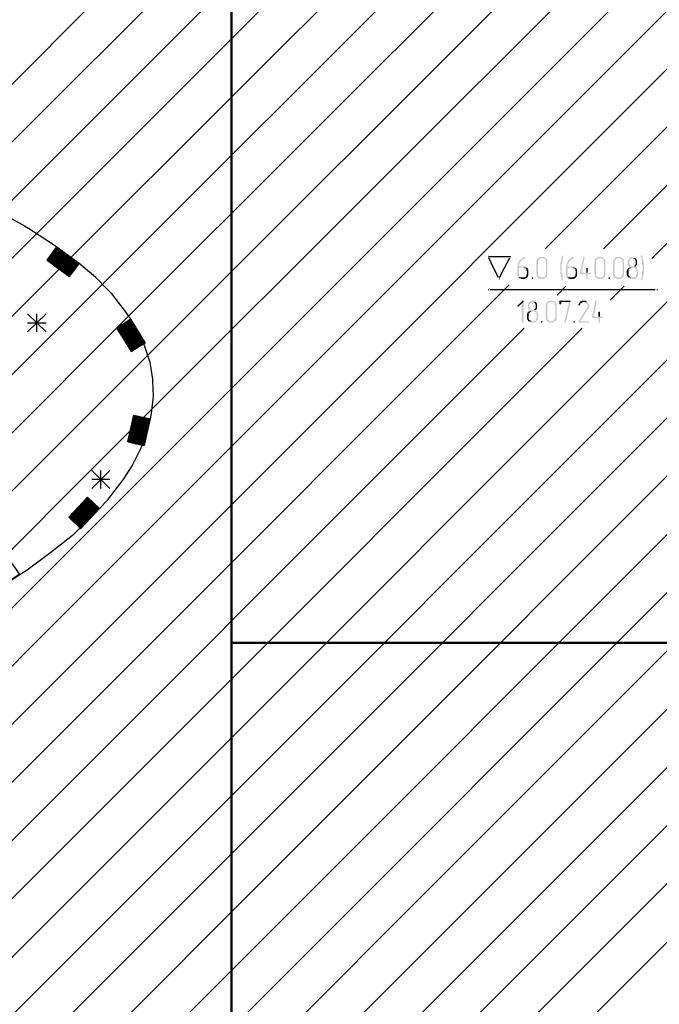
# Model space of a CAD drawing. Header units: millimetres. Extents: x -93479 to 1057970, y -66333 to 172656.
# Tile 81 of 256: x 175268 to 181101, y 39270 to 48244. Entities that reach past the tile are written whole.
import ezdxf

# ---------------------------------------------------------------- set-up
doc = ezdxf.new("R2010")
doc.units = ezdxf.units.MM
doc.layers.add('G-ANNO-DIMS-1', color=7, linetype='Continuous', lineweight=18)
doc.layers.add('РАЗМЕРЫ', color=7, linetype='Continuous', lineweight=9)
doc.layers.add('PDF _Геометрия', color=7, linetype='Continuous')
doc.layers.add('PDF _Сплошная заливка', color=7, linetype='Continuous')
doc.styles.add('ISOCPEUR', font='GOST_Common.ttf', dxfattribs={"height": 450})

# ---------------------------------------------------------------- blocks, each defined once
blk = doc.blocks.new('геология2')
at = {"layer": 'PDF _Сплошная заливка', "transparency": 33554559}
for points in [[(32.7455, -12.0018), (32.7438, -12.0018), (32.7422, -12.0034), (32.7388, -12.0034), (32.7372, -12.0051), (32.7355, -12.0068), (32.7338, -12.0068), (32.7322, -12.0084), (32.7305, -12.0101), (32.7288, -12.0118), (32.7272, -12.0134), (32.7255, -12.0151), (32.7255, -12.0168), (32.7238, -12.0184), (32.7238, -12.0201), (32.7222, -12.0234), (32.7222, -12.0251), (32.7205, -12.0268), (32.7205, -12.0334), (32.7188, -12.0368), (32.7188, -12.0651), (32.7205, -12.0684), (32.7205, -12.0701), (32.7222, -12.0718), (32.7222, -12.0734), (32.7238, -12.0751), (32.7355, -12.0751), (32.7338, -12.0734), (32.7322, -12.0734), (32.7305, -12.0718), (32.7288, -12.0718), (32.7272, -12.0701), (32.7255, -12.0668), (32.7255, -12.0401), (32.7538, -12.0401), (32.7522, -12.0384), (32.7505, -12.0368), (32.7488, -12.0368), (32.7455, -12.0351), (32.7255, -12.0351), (32.7255, -12.0284), (32.7272, -12.0268), (32.7272, -12.0251), (32.7288, -12.0234), (32.7288, -12.0218), (32.7305, -12.0201), (32.7322, -12.0184), (32.7322, -12.0168), (32.7338, -12.0151), (32.7355, -12.0134), (32.7372, -12.0118), (32.7388, -12.0101), (32.7422, -12.0084), (32.7438, -12.0084), (32.7455, -12.0068), (32.7472, -12.0051), (32.7472, -12.0018)], [(32.8105, -12.0018), (32.8005, -12.0018), (32.7988, -12.0034), (32.7955, -12.0034), (32.7938, -12.0051), (32.7922, -12.0068), (32.7905, -12.0084), (32.7905, -12.0101), (32.7888, -12.0118), (32.7888, -12.0134), (32.7872, -12.0168), (32.7872, -12.0651), (32.7888, -12.0684), (32.7888, -12.0701), (32.7905, -12.0718), (32.7905, -12.0734), (32.7922, -12.0751), (32.7938, -12.0768), (32.7955, -12.0784), (32.7988, -12.0784), (32.8005, -12.0801), (32.8155, -12.0801), (32.8172, -12.0784), (32.8188, -12.0784), (32.8205, -12.0768), (32.8222, -12.0751), (32.8038, -12.0751), (32.8022, -12.0734), (32.8005, -12.0734), (32.7988, -12.0718), (32.7972, -12.0718), (32.7955, -12.0701), (32.7938, -12.0668), (32.7938, -12.0134), (32.7955, -12.0118), (32.7972, -12.0101), (32.7988, -12.0084), (32.8005, -12.0084), (32.8022, -12.0068), (32.8222, -12.0068), (32.8205, -12.0051), (32.8188, -12.0034), (32.8172, -12.0034), (32.8138, -12.0018), (32.8122, -12.0018)], [(32.8822, -11.9951), (32.8805, -11.9968), (32.8788, -11.9984), (32.8788, -12.0001), (32.8772, -12.0018), (32.8772, -12.0101), (32.8755, -12.0118), (32.8755, -12.0184), (32.8738, -12.0201), (32.8738, -12.0618), (32.8755, -12.0634), (32.8755, -12.0701), (32.8772, -12.0734), (32.8772, -12.0768), (32.8788, -12.0801), (32.8788, -12.0834), (32.8805, -12.0851), (32.8838, -12.0851), (32.8838, -12.0784), (32.8822, -12.0751), (32.8822, -12.0684), (32.8805, -12.0668), (32.8805, -12.0568), (32.8788, -12.0551), (32.8788, -12.0268), (32.8805, -12.0251), (32.8805, -12.0151), (32.8822, -12.0134), (32.8822, -12.0068), (32.8838, -12.0051), (32.8838, -12.0001), (32.8838, -11.9968)], [(32.9205, -12.0018), (32.9188, -12.0018), (32.9172, -12.0034), (32.9138, -12.0034), (32.9122, -12.0051), (32.9105, -12.0068), (32.9088, -12.0068), (32.9072, -12.0084), (32.9055, -12.0101), (32.9038, -12.0118), (32.9022, -12.0134), (32.9005, -12.0151), (32.9005, -12.0168), (32.8988, -12.0184), (32.8988, -12.0201), (32.8972, -12.0234), (32.8972, -12.0251), (32.8955, -12.0268), (32.8955, -12.0334), (32.8938, -12.0368), (32.8938, -12.0651), (32.8955, -12.0684), (32.8955, -12.0701), (32.8972, -12.0718), (32.8972, -12.0734), (32.8988, -12.0751), (32.9105, -12.0751), (32.9088, -12.0734), (32.9072, -12.0734), (32.9055, -12.0718), (32.9038, -12.0718), (32.9022, -12.0701), (32.9005, -12.0668), (32.9005, -12.0401), (32.9288, -12.0401), (32.9272, -12.0384), (32.9255, -12.0368), (32.9238, -12.0368), (32.9205, -12.0351), (32.9005, -12.0351), (32.9005, -12.0284), (32.9022, -12.0268), (32.9022, -12.0251), (32.9038, -12.0234), (32.9038, -12.0218), (32.9055, -12.0201), (32.9072, -12.0184), (32.9072, -12.0168), (32.9088, -12.0151), (32.9105, -12.0134), (32.9122, -12.0118), (32.9138, -12.0101), (32.9172, -12.0084), (32.9188, -12.0084), (32.9205, -12.0068), (32.9222, -12.0051), (32.9222, -12.0018)], [(32.9588, -12.0018), (32.9572, -12.0018), (32.9555, -12.0034), (32.9438, -12.0601), (32.9455, -12.0618), (32.9472, -12.0634), (32.9672, -12.0634), (32.9672, -12.0801), (32.9722, -12.0801), (32.9722, -12.0768), (32.9722, -12.0634), (32.9805, -12.0634), (32.9838, -12.0618), (32.9838, -12.0584), (32.9505, -12.0584), (32.9605, -12.0051), (32.9605, -12.0018)], [(33.0188, -12.0018), (33.0088, -12.0018), (33.0072, -12.0034), (33.0038, -12.0034), (33.0022, -12.0051), (33.0005, -12.0068), (32.9988, -12.0084), (32.9988, -12.0101), (32.9972, -12.0118), (32.9972, -12.0134), (32.9955, -12.0168), (32.9955, -12.0651), (32.9972, -12.0684), (32.9972, -12.0701), (32.9988, -12.0718), (32.9988, -12.0734), (33.0005, -12.0751), (33.0022, -12.0768), (33.0038, -12.0784), (33.0072, -12.0784), (33.0088, -12.0801), (33.0238, -12.0801), (33.0255, -12.0784), (33.0272, -12.0784), (33.0288, -12.0768), (33.0305, -12.0751), (33.0122, -12.0751), (33.0105, -12.0734), (33.0088, -12.0734), (33.0072, -12.0718), (33.0055, -12.0718), (33.0038, -12.0701), (33.0022, -12.0668), (33.0022, -12.0134), (33.0038, -12.0118), (33.0055, -12.0101), (33.0072, -12.0084), (33.0088, -12.0084), (33.0105, -12.0068), (33.0305, -12.0068), (33.0288, -12.0051), (33.0272, -12.0034), (33.0255, -12.0034), (33.0222, -12.0018), (33.0205, -12.0018)], [(33.0855, -12.0018), (33.0755, -12.0018), (33.0738, -12.0034), (33.0705, -12.0034), (33.0688, -12.0051), (33.0672, -12.0068), (33.0655, -12.0084), (33.0655, -12.0101), (33.0638, -12.0118), (33.0638, -12.0134), (33.0622, -12.0168), (33.0622, -12.0651), (33.0638, -12.0684), (33.0638, -12.0701), (33.0655, -12.0718), (33.0655, -12.0734), (33.0672, -12.0751), (33.0688, -12.0768), (33.0705, -12.0784), (33.0738, -12.0784), (33.0755, -12.0801), (33.0905, -12.0801), (33.0922, -12.0784), (33.0938, -12.0784), (33.0955, -12.0768), (33.0972, -12.0751), (33.0788, -12.0751), (33.0772, -12.0734), (33.0755, -12.0734), (33.0738, -12.0718), (33.0722, -12.0718), (33.0705, -12.0701), (33.0688, -12.0668), (33.0688, -12.0134), (33.0705, -12.0118), (33.0722, -12.0101), (33.0738, -12.0084), (33.0755, -12.0084), (33.0772, -12.0068), (33.0972, -12.0068), (33.0955, -12.0051), (33.0938, -12.0034), (33.0922, -12.0034), (33.0888, -12.0018), (33.0872, -12.0018)], [(33.1322, -12.0018), (33.1272, -12.0018), (33.1255, -12.0034), (33.1238, -12.0034), (33.1222, -12.0051), (33.1205, -12.0068), (33.1188, -12.0084), (33.1172, -12.0101), (33.1172, -12.0118), (33.1155, -12.0134), (33.1155, -12.0284), (33.1172, -12.0301), (33.1172, -12.0318), (33.1188, -12.0334), (33.1205, -12.0351), (33.1205, -12.0368), (33.1222, -12.0368), (33.1205, -12.0384), (33.1188, -12.0401), (33.1355, -12.0401), (33.1372, -12.0418), (33.1422, -12.0418), (33.1438, -12.0434), (33.1455, -12.0451), (33.1455, -12.0501), (33.1472, -12.0518), (33.1472, -12.0634), (33.1455, -12.0651), (33.1455, -12.0684), (33.1438, -12.0701), (33.1438, -12.0718), (33.1422, -12.0734), (33.1388, -12.0734), (33.1372, -12.0751), (33.1172, -12.0751), (33.1188, -12.0768), (33.1205, -12.0784), (33.1238, -12.0784), (33.1255, -12.0801), (33.1405, -12.0801), (33.1422, -12.0784), (33.1438, -12.0784), (33.1455, -12.0768), (33.1472, -12.0751), (33.1488, -12.0734), (33.1505, -12.0718), (33.1505, -12.0701), (33.1522, -12.0684), (33.1522, -12.0468), (33.1505, -12.0451), (33.1505, -12.0434), (33.1488, -12.0434), (33.1488, -12.0418), (33.1472, -12.0401), (33.1455, -12.0384), (33.1438, -12.0368), (33.1455, -12.0351), (33.1305, -12.0351), (33.1288, -12.0334), (33.1255, -12.0334), (33.1238, -12.0318), (33.1238, -12.0301), (33.1222, -12.0284), (33.1222, -12.0268), (33.1205, -12.0234), (33.1205, -12.0184), (33.1222, -12.0168), (33.1222, -12.0134), (33.1238, -12.0118), (33.1238, -12.0101), (33.1272, -12.0084), (33.1288, -12.0084), (33.1305, -12.0068), (33.1438, -12.0068), (33.1422, -12.0051), (33.1405, -12.0034), (33.1388, -12.0034), (33.1372, -12.0018), (33.1338, -12.0018)], [(33.1655, -11.9951), (33.1638, -11.9968), (33.1622, -11.9984), (33.1622, -12.0001), (33.1638, -12.0018), (33.1638, -12.0068), (33.1655, -12.0084), (33.1655, -12.0151), (33.1672, -12.0168), (33.1672, -12.0284), (33.1688, -12.0318), (33.1688, -12.0401), (33.1688, -12.0501), (33.1672, -12.0518), (33.1672, -12.0634), (33.1655, -12.0651), (33.1655, -12.0734), (33.1638, -12.0751), (33.1638, -12.0801), (33.1622, -12.0818), (33.1622, -12.0834), (33.1638, -12.0851), (33.1672, -12.0851), (33.1688, -12.0834), (33.1688, -12.0784), (33.1705, -12.0768), (33.1705, -12.0701), (33.1722, -12.0684), (33.1722, -12.0584), (33.1738, -12.0568), (33.1738, -12.0251), (33.1722, -12.0218), (33.1722, -12.0134), (33.1705, -12.0118), (33.1705, -12.0051), (33.1688, -12.0018), (33.1688, -11.9984), (33.1672, -11.9968)], [(32.7538, -12.0401), (32.7422, -12.0401), (32.7438, -12.0418), (32.7488, -12.0418), (32.7505, -12.0434), (32.7522, -12.0451), (32.7522, -12.0501), (32.7538, -12.0518), (32.7538, -12.0634), (32.7522, -12.0651), (32.7522, -12.0684), (32.7505, -12.0701), (32.7505, -12.0718), (32.7488, -12.0734), (32.7455, -12.0734), (32.7438, -12.0751), (32.7238, -12.0751), (32.7255, -12.0768), (32.7272, -12.0784), (32.7305, -12.0784), (32.7322, -12.0801), (32.7472, -12.0801), (32.7488, -12.0784), (32.7505, -12.0784), (32.7522, -12.0768), (32.7538, -12.0751), (32.7555, -12.0734), (32.7572, -12.0718), (32.7572, -12.0701), (32.7588, -12.0684), (32.7588, -12.0468), (32.7572, -12.0451), (32.7572, -12.0434), (32.7555, -12.0418)], [(32.8222, -12.0068), (32.8105, -12.0068), (32.8122, -12.0068), (32.8155, -12.0084), (32.8172, -12.0084), (32.8188, -12.0101), (32.8205, -12.0118), (32.8205, -12.0168), (32.8222, -12.0184), (32.8222, -12.0634), (32.8205, -12.0651), (32.8205, -12.0684), (32.8188, -12.0701), (32.8188, -12.0718), (32.8172, -12.0734), (32.8138, -12.0734), (32.8122, -12.0751), (32.8038, -12.0751), (32.8222, -12.0751), (32.8238, -12.0734), (32.8255, -12.0718), (32.8255, -12.0701), (32.8272, -12.0668), (32.8272, -12.0134), (32.8255, -12.0118), (32.8255, -12.0101), (32.8238, -12.0084)], [(32.9288, -12.0401), (32.9172, -12.0401), (32.9188, -12.0418), (32.9238, -12.0418), (32.9255, -12.0434), (32.9272, -12.0451), (32.9272, -12.0501), (32.9288, -12.0518), (32.9288, -12.0634), (32.9272, -12.0651), (32.9272, -12.0684), (32.9255, -12.0701), (32.9255, -12.0718), (32.9238, -12.0734), (32.9205, -12.0734), (32.9188, -12.0751), (32.8988, -12.0751), (32.9005, -12.0768), (32.9022, -12.0784), (32.9055, -12.0784), (32.9072, -12.0801), (32.9222, -12.0801), (32.9238, -12.0784), (32.9255, -12.0784), (32.9272, -12.0768), (32.9288, -12.0751), (32.9305, -12.0734), (32.9322, -12.0718), (32.9322, -12.0701), (32.9338, -12.0684), (32.9338, -12.0468), (32.9322, -12.0451), (32.9322, -12.0434), (32.9305, -12.0418)], [(32.9705, -12.0401), (32.9672, -12.0418), (32.9672, -12.0434), (32.9672, -12.0584), (32.9505, -12.0584), (32.9722, -12.0584), (32.9722, -12.0418)], [(33.0305, -12.0068), (33.0188, -12.0068), (33.0205, -12.0068), (33.0238, -12.0084), (33.0255, -12.0084), (33.0272, -12.0101), (33.0288, -12.0118), (33.0288, -12.0168), (33.0305, -12.0184), (33.0305, -12.0634), (33.0288, -12.0651), (33.0288, -12.0684), (33.0272, -12.0701), (33.0272, -12.0718), (33.0255, -12.0734), (33.0222, -12.0734), (33.0205, -12.0751), (33.0122, -12.0751), (33.0305, -12.0751), (33.0322, -12.0734), (33.0338, -12.0718), (33.0338, -12.0701), (33.0355, -12.0668), (33.0355, -12.0134), (33.0338, -12.0118), (33.0338, -12.0101), (33.0322, -12.0084)], [(33.0972, -12.0068), (33.0855, -12.0068), (33.0872, -12.0068), (33.0905, -12.0084), (33.0922, -12.0084), (33.0938, -12.0101), (33.0955, -12.0118), (33.0955, -12.0168), (33.0972, -12.0184), (33.0972, -12.0634), (33.0955, -12.0651), (33.0955, -12.0684), (33.0938, -12.0701), (33.0938, -12.0718), (33.0922, -12.0734), (33.0888, -12.0734), (33.0872, -12.0751), (33.0788, -12.0751), (33.0972, -12.0751), (33.0988, -12.0734), (33.1005, -12.0718), (33.1005, -12.0701), (33.1022, -12.0668), (33.1022, -12.0134), (33.1005, -12.0118), (33.1005, -12.0101), (33.0988, -12.0084)], [(33.1188, -12.0401), (33.1172, -12.0418), (33.1155, -12.0434), (33.1138, -12.0451), (33.1138, -12.0468), (33.1122, -12.0501), (33.1122, -12.0518), (33.1122, -12.0651), (33.1138, -12.0684), (33.1138, -12.0701), (33.1155, -12.0718), (33.1155, -12.0734), (33.1172, -12.0751), (33.1288, -12.0751), (33.1272, -12.0734), (33.1255, -12.0734), (33.1238, -12.0718), (33.1222, -12.0718), (33.1205, -12.0701), (33.1188, -12.0668), (33.1188, -12.0468), (33.1205, -12.0451), (33.1222, -12.0434), (33.1238, -12.0418), (33.1272, -12.0418), (33.1288, -12.0401), (33.1355, -12.0401)], [(33.1438, -12.0068), (33.1322, -12.0068), (33.1355, -12.0068), (33.1372, -12.0084), (33.1388, -12.0084), (33.1405, -12.0101), (33.1422, -12.0118), (33.1422, -12.0134), (33.1438, -12.0168), (33.1438, -12.0268), (33.1422, -12.0284), (33.1422, -12.0301), (33.1405, -12.0318), (33.1388, -12.0334), (33.1372, -12.0351), (33.1322, -12.0351), (33.1455, -12.0351), (33.1455, -12.0334), (33.1472, -12.0318), (33.1488, -12.0284), (33.1488, -12.0134), (33.1472, -12.0118), (33.1472, -12.0101), (33.1455, -12.0084)], [(32.7738, -12.0751), (32.7722, -12.0751), (32.7705, -12.0768), (32.7722, -12.0801), (32.7755, -12.0801), (32.7755, -12.0784), (32.7772, -12.0768), (32.7755, -12.0751)], [(33.0488, -12.0751), (33.0472, -12.0751), (33.0455, -12.0768), (33.0472, -12.0801), (33.0505, -12.0801), (33.0505, -12.0784), (33.0522, -12.0768), (33.0505, -12.0751)], [(32.7388, -12.1584), (32.7372, -12.1584), (32.7205, -12.1751), (32.7188, -12.1784), (32.7205, -12.1801), (32.7238, -12.1801), (32.7355, -12.1684), (32.7422, -12.1618), (32.7405, -12.1584)], [(32.7422, -12.1618), (32.7355, -12.1684), (32.7355, -12.2334), (32.7372, -12.2368), (32.7405, -12.2368), (32.7422, -12.2334)], [(32.7738, -12.1584), (32.7688, -12.1584), (32.7672, -12.1601), (32.7655, -12.1601), (32.7638, -12.1618), (32.7622, -12.1634), (32.7605, -12.1651), (32.7588, -12.1668), (32.7588, -12.1684), (32.7572, -12.1701), (32.7572, -12.1851), (32.7588, -12.1868), (32.7588, -12.1884), (32.7605, -12.1901), (32.7622, -12.1918), (32.7622, -12.1934), (32.7638, -12.1934), (32.7622, -12.1951), (32.7605, -12.1968), (32.7772, -12.1968), (32.7788, -12.1984), (32.7838, -12.1984), (32.7855, -12.2001), (32.7872, -12.2018), (32.7872, -12.2068), (32.7888, -12.2084), (32.7888, -12.2201), (32.7872, -12.2218), (32.7872, -12.2251), (32.7855, -12.2268), (32.7855, -12.2284), (32.7838, -12.2301), (32.7805, -12.2301), (32.7788, -12.2318), (32.7588, -12.2318), (32.7605, -12.2334), (32.7622, -12.2351), (32.7655, -12.2351), (32.7672, -12.2368), (32.7822, -12.2368), (32.7838, -12.2351), (32.7855, -12.2351), (32.7872, -12.2334), (32.7888, -12.2318), (32.7905, -12.2301), (32.7922, -12.2284), (32.7922, -12.2268), (32.7938, -12.2251), (32.7938, -12.2034), (32.7922, -12.2018), (32.7922, -12.2001), (32.7905, -12.2001), (32.7905, -12.1984), (32.7888, -12.1968), (32.7872, -12.1951), (32.7855, -12.1934), (32.7872, -12.1918), (32.7722, -12.1918), (32.7705, -12.1901), (32.7672, -12.1901), (32.7655, -12.1884), (32.7655, -12.1868), (32.7638, -12.1851), (32.7638, -12.1834), (32.7622, -12.1801), (32.7622, -12.1751), (32.7638, -12.1734), (32.7638, -12.1701), (32.7655, -12.1684), (32.7655, -12.1668), (32.7688, -12.1651), (32.7705, -12.1651), (32.7722, -12.1634), (32.7855, -12.1634), (32.7838, -12.1618), (32.7822, -12.1601), (32.7805, -12.1601), (32.7788, -12.1584), (32.7755, -12.1584)], [(32.7855, -12.1634), (32.7738, -12.1634), (32.7772, -12.1634), (32.7788, -12.1651), (32.7805, -12.1651), (32.7822, -12.1668), (32.7838, -12.1684), (32.7838, -12.1701), (32.7855, -12.1734), (32.7855, -12.1834), (32.7838, -12.1851), (32.7838, -12.1868), (32.7822, -12.1884), (32.7805, -12.1901), (32.7788, -12.1918), (32.7738, -12.1918), (32.7872, -12.1918), (32.7872, -12.1901), (32.7888, -12.1884), (32.7905, -12.1851), (32.7905, -12.1701), (32.7888, -12.1684), (32.7888, -12.1668), (32.7872, -12.1651)], [(32.8438, -12.1584), (32.8338, -12.1584), (32.8322, -12.1601), (32.8288, -12.1601), (32.8272, -12.1618), (32.8255, -12.1634), (32.8238, -12.1651), (32.8238, -12.1668), (32.8222, -12.1684), (32.8222, -12.1701), (32.8205, -12.1734), (32.8205, -12.2218), (32.8222, -12.2251), (32.8222, -12.2268), (32.8238, -12.2284), (32.8238, -12.2301), (32.8255, -12.2318), (32.8272, -12.2334), (32.8288, -12.2351), (32.8322, -12.2351), (32.8338, -12.2368), (32.8488, -12.2368), (32.8505, -12.2351), (32.8522, -12.2351), (32.8538, -12.2334), (32.8555, -12.2318), (32.8372, -12.2318), (32.8355, -12.2301), (32.8338, -12.2301), (32.8322, -12.2284), (32.8305, -12.2284), (32.8288, -12.2268), (32.8272, -12.2234), (32.8272, -12.1701), (32.8288, -12.1684), (32.8305, -12.1668), (32.8322, -12.1651), (32.8338, -12.1651), (32.8355, -12.1634), (32.8555, -12.1634), (32.8538, -12.1618), (32.8522, -12.1601), (32.8505, -12.1601), (32.8472, -12.1584), (32.8455, -12.1584)], [(32.8555, -12.1634), (32.8438, -12.1634), (32.8455, -12.1634), (32.8488, -12.1651), (32.8505, -12.1651), (32.8522, -12.1668), (32.8538, -12.1684), (32.8538, -12.1734), (32.8555, -12.1751), (32.8555, -12.2201), (32.8538, -12.2218), (32.8538, -12.2251), (32.8522, -12.2268), (32.8522, -12.2284), (32.8505, -12.2301), (32.8472, -12.2301), (32.8455, -12.2318), (32.8372, -12.2318), (32.8555, -12.2318), (32.8572, -12.2301), (32.8588, -12.2284), (32.8588, -12.2268), (32.8605, -12.2234), (32.8605, -12.1701), (32.8588, -12.1684), (32.8588, -12.1668), (32.8572, -12.1651)], [(32.9072, -12.1584), (32.8722, -12.1584), (32.8705, -12.1601), (32.8705, -12.1701), (32.8722, -12.1718), (32.8755, -12.1718), (32.8772, -12.1701), (32.8772, -12.1634), (32.9038, -12.1634), (32.9105, -12.1618), (32.9105, -12.1584)], [(32.9105, -12.1618), (32.9038, -12.1634), (32.8888, -12.2334), (32.8872, -12.2334), (32.8888, -12.2368), (32.8922, -12.2368), (32.8938, -12.2351)], [(32.9705, -12.1634), (32.9572, -12.1634), (32.9588, -12.1634), (32.9605, -12.1651), (32.9638, -12.1651), (32.9655, -12.1668), (32.9672, -12.1684), (32.9688, -12.1701), (32.9705, -12.1718), (32.9705, -12.1734), (32.9722, -12.1751), (32.9722, -12.1801), (32.9705, -12.1818), (32.9705, -12.1834), (32.9688, -12.1851), (32.9388, -12.2318), (32.9372, -12.2334), (32.9388, -12.2351), (32.9405, -12.2368), (32.9755, -12.2368), (32.9755, -12.2351), (32.9772, -12.2334), (32.9772, -12.2318), (32.9455, -12.2318), (32.9738, -12.1884), (32.9755, -12.1868), (32.9755, -12.1851), (32.9772, -12.1834), (32.9772, -12.1718), (32.9755, -12.1684), (32.9738, -12.1668), (32.9722, -12.1651)], [(32.9572, -12.1584), (32.9522, -12.1584), (32.9505, -12.1601), (32.9472, -12.1601), (32.9455, -12.1618), (32.9438, -12.1618), (32.9438, -12.1634), (32.9422, -12.1651), (32.9405, -12.1684), (32.9388, -12.1701), (32.9388, -12.1718), (32.9388, -12.1751), (32.9438, -12.1751), (32.9438, -12.1734), (32.9455, -12.1718), (32.9455, -12.1684), (32.9472, -12.1668), (32.9488, -12.1668), (32.9522, -12.1651), (32.9538, -12.1634), (32.9705, -12.1634), (32.9688, -12.1618), (32.9672, -12.1601), (32.9655, -12.1601), (32.9638, -12.1584), (32.9588, -12.1584)], [(33.0022, -12.1584), (33.0005, -12.1584), (32.9988, -12.1601), (32.9872, -12.2168), (32.9888, -12.2184), (32.9905, -12.2201), (33.0105, -12.2201), (33.0105, -12.2368), (33.0155, -12.2368), (33.0155, -12.2334), (33.0155, -12.2201), (33.0238, -12.2201), (33.0272, -12.2184), (33.0272, -12.2151), (32.9938, -12.2151), (33.0038, -12.1618), (33.0038, -12.1584)], [(32.7605, -12.1968), (32.7588, -12.1984), (32.7572, -12.2001), (32.7555, -12.2018), (32.7555, -12.2034), (32.7538, -12.2068), (32.7538, -12.2084), (32.7538, -12.2218), (32.7555, -12.2251), (32.7555, -12.2268), (32.7572, -12.2284), (32.7572, -12.2301), (32.7588, -12.2318), (32.7705, -12.2318), (32.7688, -12.2301), (32.7672, -12.2301), (32.7655, -12.2284), (32.7638, -12.2284), (32.7622, -12.2268), (32.7605, -12.2234), (32.7605, -12.2034), (32.7622, -12.2018), (32.7638, -12.2001), (32.7655, -12.1984), (32.7688, -12.1984), (32.7705, -12.1968), (32.7772, -12.1968)], [(33.0138, -12.1968), (33.0105, -12.1984), (33.0105, -12.2001), (33.0105, -12.2151), (32.9938, -12.2151), (33.0155, -12.2151), (33.0155, -12.1984)], [(32.8072, -12.2318), (32.8055, -12.2318), (32.8038, -12.2334), (32.8055, -12.2368), (32.8088, -12.2368), (32.8088, -12.2351), (32.8105, -12.2334), (32.8088, -12.2318)], [(32.9238, -12.2318), (32.9222, -12.2318), (32.9205, -12.2334), (32.9222, -12.2368), (32.9255, -12.2368), (32.9255, -12.2351), (32.9272, -12.2334), (32.9255, -12.2318)]]:
    blk.add_hatch(color=7, dxfattribs=at).paths.add_polyline_path(points)
at = {"layer": 'PDF _Геометрия', "color": 7, "lineweight": 25}
for points in [[(31.6338, -10.8618), (30.7755, -11.7184), (28.7222, -13.7718)], [(29.8255, -12.4618), (30.6472, -11.6401), (31.4422, -10.8434)], [(28.4422, -14.2618), (28.9472, -13.7568), (30.9005, -11.8034), (31.8255, -10.8784)], [(28.4422, -14.4701), (29.1788, -13.7334), (31.0205, -11.8918), (32.0172, -10.8951)], [(28.4422, -14.6801), (29.4205, -13.7018), (31.1338, -11.9868), (32.2105, -10.9118)], [(28.4422, -14.8884), (29.6772, -13.6534), (31.2372, -12.0934), (32.4022, -10.9284)], [(28.4422, -15.0968), (29.9555, -13.5834), (31.3272, -12.2118), (32.5938, -10.9451)], [(28.4422, -15.3068), (30.2672, -13.4801), (31.3922, -12.3551), (32.7855, -10.9618)], [(28.4422, -15.5151), (30.6438, -13.3118), (31.4072, -12.5484), (32.9788, -10.9784)], [(28.4422, -15.7234), (33.1488, -11.0168)], [(28.4955, -15.8784), (33.3622, -11.0118)], [(28.4422, -16.1418), (33.3788, -11.2051)], [(32.8188, -11.9718), (33.3788, -11.4134)], [(33.0288, -11.9718), (33.3788, -11.6218)], [(30.8305, -11.8234), (30.8655, -11.8418), (30.9505, -11.8901), (30.9655, -11.8984), (31.0555, -11.9568), (31.0672, -11.9651), (31.1455, -12.0234), (31.1472, -12.0234), (31.1122, -12.0701), (31.0322, -12.0134), (31.0672, -11.9651), (31.1455, -12.0234), (31.0655, -11.9668), (31.1455, -12.0234), (31.1455, -12.0251), (31.1472, -12.0251)], [(33.2022, -12.0068), (33.3788, -11.8301)], [(31.1422, -12.0301), (31.1405, -12.0301), (31.0622, -11.9718), (31.1422, -12.0284), (31.0638, -11.9701), (31.1422, -12.0268), (31.1438, -12.0284), (31.1422, -12.0268), (31.0638, -11.9701), (31.1422, -12.0268), (31.1438, -12.0268)], [(31.0638, -11.9684), (31.1438, -12.0268), (31.1438, -12.0251), (31.0655, -11.9684), (31.1438, -12.0251), (31.1438, -12.0268), (31.1455, -12.0268)], [(31.3838, -12.3084), (31.3322, -12.2251), (31.2822, -12.2568), (31.3338, -12.3401), (31.3838, -12.3084), (31.3322, -12.2251), (31.3138, -12.1968), (31.2655, -12.1351), (31.2472, -12.1168), (31.2072, -12.0751), (31.1455, -12.0234), (31.1455, -12.0251), (31.0655, -11.9668), (31.1438, -12.0251), (31.1455, -12.0251)], [(31.0388, -12.0051), (31.1172, -12.0618), (31.1172, -12.0634), (31.0372, -12.0051), (31.1172, -12.0634), (31.1188, -12.0634)], [(31.0372, -12.0051), (31.1155, -12.0634), (31.1172, -12.0634)], [(31.0438, -11.9984), (31.1222, -12.0551), (31.1222, -12.0568), (31.0422, -11.9984), (31.1205, -12.0568), (31.1222, -12.0568), (31.1238, -12.0568)], [(31.0422, -11.9984), (31.1205, -12.0568), (31.1222, -12.0568)], [(31.0455, -11.9951), (31.1238, -12.0534), (31.0438, -11.9968), (31.1222, -12.0534), (31.1238, -12.0551), (31.1222, -12.0534), (31.0438, -11.9968), (31.1222, -12.0551), (31.1238, -12.0551)], [(31.0472, -11.9934), (31.1255, -12.0501), (31.1255, -12.0518), (31.0455, -11.9934)], [(31.0505, -11.9884), (31.1288, -12.0451), (31.1305, -12.0468), (31.1288, -12.0468), (31.0488, -11.9884)], [(31.0488, -11.9901), (31.1272, -12.0484), (31.1288, -12.0484)], [(31.0488, -11.9918), (31.1272, -12.0484)], [(31.0505, -11.9868), (31.1305, -12.0451), (31.0505, -11.9868)], [(31.1322, -12.0451), (31.1305, -12.0451), (31.0505, -11.9868)], [(31.0505, -11.9884), (31.1288, -12.0468), (31.0505, -11.9884)], [(31.0522, -11.9868), (31.1305, -12.0434)], [(31.1355, -12.0401), (31.1338, -12.0401), (31.0538, -11.9818), (31.1338, -12.0401), (31.0555, -11.9818), (31.1338, -12.0384), (31.1355, -12.0384)], [(31.0538, -11.9834), (31.1322, -12.0418), (31.0538, -11.9834)], [(31.1372, -12.0351), (31.1372, -12.0368), (31.1355, -12.0368), (31.0572, -11.9784), (31.1355, -12.0368), (31.0555, -11.9801), (31.1355, -12.0384), (31.1355, -12.0368)], [(31.1372, -12.0384), (31.1355, -12.0384), (31.0555, -11.9801)], [(31.1372, -12.0368), (31.1355, -12.0368), (31.0572, -11.9784), (31.1372, -12.0351), (31.0588, -11.9768), (31.1372, -12.0351), (31.1388, -12.0351)], [(31.0605, -11.9751), (31.1388, -12.0318), (31.1388, -12.0334), (31.0588, -11.9751)], [(31.1388, -12.0334), (31.1372, -12.0334), (31.0588, -11.9768), (31.1372, -12.0334), (31.1388, -12.0334), (31.1405, -12.0334)], [(31.1405, -12.0318), (31.1388, -12.0318), (31.0605, -11.9751), (31.1388, -12.0318), (31.1405, -12.0318), (31.1422, -12.0318)], [(31.0622, -11.9718), (31.1405, -12.0301), (31.0622, -11.9718)], [(32.6172, -12.0001), (32.6155, -12.0001), (32.6938, -12.0001), (32.6955, -12.0001)], [(32.6522, -12.0751), (32.6338, -12.0401), (32.6172, -12.0051)], [(32.6555, -12.0751), (32.6738, -12.0401), (32.6922, -12.0051)], [(29.3472, -16.0718), (33.3788, -12.0401), (33.4572, -12.0401)], [(31.0338, -12.0118), (31.1122, -12.0684), (31.1122, -12.0701), (31.0322, -12.0118)], [(31.0322, -12.0134), (31.1105, -12.0701), (31.1122, -12.0701), (31.1138, -12.0701)], [(31.1155, -12.0668), (31.1138, -12.0668), (31.0355, -12.0084), (31.1155, -12.0651), (31.0372, -12.0068)], [(31.0355, -12.0084), (31.1138, -12.0668), (31.0355, -12.0084)], [(31.1422, -12.0284), (31.1438, -12.0284)], [(31.1155, -12.0651), (31.1172, -12.0651)], [(31.1205, -12.0584), (31.1222, -12.0584)], [(31.1238, -12.0534), (31.1255, -12.0534)], [(31.1255, -12.0518), (31.1272, -12.0518)], [(28.3622, -16.3501), (28.4422, -16.3501), (32.6905, -12.1018)], [(32.8622, -12.1384), (32.8938, -12.1068)], [(33.0538, -12.1551), (33.1022, -12.1068)], [(32.6155, -12.1184), (32.6172, -12.1184)], [(32.6222, -12.1184), (33.2138, -12.1184)], [(33.2205, -12.1184), (33.2222, -12.1184)], [(31.0288, -12.2051), (30.9622, -12.2701)], [(30.9622, -12.2051), (31.0288, -12.2701)], [(30.9955, -12.2701), (30.9955, -12.2051)], [(29.4088, -16.2184), (33.3788, -12.2484)], [(31.0288, -12.2384), (30.9622, -12.2384)], [(31.3405, -12.3351), (31.3405, -12.3368), (31.3405, -12.3351), (31.2872, -12.2534), (31.3405, -12.3351), (31.2888, -12.2518), (31.3405, -12.3351), (31.3422, -12.3351)], [(31.2922, -12.2501), (31.3438, -12.3334), (31.2905, -12.2501)], [(31.3438, -12.3351), (31.3422, -12.3351), (31.2905, -12.2518)], [(31.3455, -12.3318), (31.3455, -12.3334), (31.3438, -12.3334), (31.2922, -12.2501), (31.3438, -12.3334), (31.3455, -12.3334), (31.3438, -12.3334)], [(31.2938, -12.2484), (31.3455, -12.3318), (31.2938, -12.2501)], [(31.2988, -12.2468), (31.3505, -12.3284), (31.3505, -12.3301), (31.3488, -12.3301), (31.2972, -12.2468), (31.3488, -12.3301), (31.2972, -12.2484), (31.3488, -12.3301), (31.3488, -12.3318), (31.3488, -12.3301)], [(31.3538, -12.3268), (31.3538, -12.3284), (31.3522, -12.3268), (31.3005, -12.2451), (31.3522, -12.3268), (31.3538, -12.3284), (31.3522, -12.3284)], [(31.3005, -12.2451), (31.3522, -12.3284), (31.3005, -12.2451)], [(31.3022, -12.2434), (31.3538, -12.3268), (31.3022, -12.2451)], [(31.3072, -12.2418), (31.3588, -12.3234), (31.3588, -12.3251), (31.3588, -12.3234), (31.3055, -12.2418), (31.3572, -12.3251), (31.3588, -12.3251)], [(31.3055, -12.2418), (31.3572, -12.3251), (31.3055, -12.2418)], [(31.3605, -12.3234), (31.3588, -12.3234), (31.3072, -12.2401), (31.3588, -12.3234), (31.3605, -12.3234), (31.3622, -12.3234)], [(31.3122, -12.2384), (31.3638, -12.3201), (31.3638, -12.3218), (31.3622, -12.3218), (31.3105, -12.2384), (31.3622, -12.3218), (31.3088, -12.2401), (31.3622, -12.3218), (31.3622, -12.3234), (31.3622, -12.3218)], [(31.3122, -12.2368), (31.3638, -12.3201), (31.3655, -12.3201), (31.3138, -12.2368), (31.3655, -12.3201), (31.3672, -12.3201)], [(31.3155, -12.2351), (31.3672, -12.3184), (31.3138, -12.2368), (31.3655, -12.3201), (31.3672, -12.3201), (31.3672, -12.3184)], [(31.3688, -12.3184), (31.3672, -12.3184), (31.3155, -12.2351), (31.3672, -12.3184), (31.3688, -12.3184), (31.3705, -12.3184)], [(31.3722, -12.3168), (31.3705, -12.3168), (31.3172, -12.2334), (31.3705, -12.3168), (31.3188, -12.2334), (31.3705, -12.3168), (31.3722, -12.3168), (31.3722, -12.3151), (31.3205, -12.2334)], [(31.3222, -12.2318), (31.3738, -12.3151), (31.3205, -12.2318)], [(31.3205, -12.2318), (31.3722, -12.3151), (31.3205, -12.2318)], [(31.3255, -12.2301), (31.3772, -12.3118), (31.3772, -12.3134), (31.3238, -12.2301), (31.3772, -12.3134), (31.3788, -12.3134)], [(31.3238, -12.2301), (31.3755, -12.3134), (31.3238, -12.2301)], [(31.3255, -12.2284), (31.3772, -12.3118), (31.3788, -12.3118)], [(31.3272, -12.2284), (31.3788, -12.3118), (31.3272, -12.2284)], [(31.3305, -12.2268), (31.3822, -12.3084), (31.3822, -12.3101), (31.3288, -12.2268), (31.3805, -12.3101), (31.3822, -12.3101), (31.3838, -12.3101)], [(31.3288, -12.2268), (31.3805, -12.3101), (31.3288, -12.2268)], [(28.4422, -16.5584), (32.7438, -12.2568)], [(28.4422, -16.7668), (32.9522, -12.2568)], [(31.2838, -12.2551), (31.3355, -12.3384), (31.2822, -12.2568), (31.3338, -12.3401)], [(31.3372, -12.3384), (31.3355, -12.3384), (31.2838, -12.2551), (31.3355, -12.3384), (31.3372, -12.3384), (31.3388, -12.3384)], [(31.3388, -12.3368), (31.3372, -12.3368), (31.2855, -12.2534), (31.3372, -12.3368), (31.3388, -12.3368), (31.3405, -12.3368)], [(31.2872, -12.2534), (31.3388, -12.3368), (31.2872, -12.2534)], [(31.3772, -12.3118), (31.3805, -12.3184), (31.4005, -12.3784), (31.4105, -12.4401), (31.4105, -12.4451), (31.4122, -12.5018), (31.4055, -12.5634), (31.4022, -12.5818), (31.3805, -12.6768), (31.3788, -12.6784), (31.3222, -12.6651), (31.3438, -12.5701), (31.3438, -12.5684), (31.4022, -12.5818)], [(31.3738, -12.3151), (31.3755, -12.3151)], [(31.3755, -12.3134), (31.3772, -12.3134)], [(31.3355, -12.3384), (31.3355, -12.3401)], [(28.4422, -17.3934), (33.3788, -12.4568)], [(31.3455, -12.5684), (31.3222, -12.6651), (31.3222, -12.6634), (31.3438, -12.5684)], [(31.3455, -12.5701), (31.3238, -12.6651), (31.3255, -12.6651), (31.3272, -12.6651)], [(31.3472, -12.5701), (31.3238, -12.6651), (31.3472, -12.5701)], [(31.3472, -12.5701), (31.3255, -12.6651), (31.3472, -12.5701)], [(31.3505, -12.5701), (31.3288, -12.6651), (31.3272, -12.6668), (31.3272, -12.6651), (31.3488, -12.5701), (31.3272, -12.6651), (31.3272, -12.6668), (31.3272, -12.6651), (31.3488, -12.5701)], [(31.3522, -12.5701), (31.3288, -12.6668), (31.3288, -12.6651), (31.3505, -12.5701), (31.3288, -12.6651), (31.3288, -12.6668)], [(31.1538, -12.9751), (31.1522, -12.9751), (31.1538, -12.9751), (31.2205, -12.9034), (31.1538, -12.9751), (31.2205, -12.9034), (31.1772, -12.8634), (31.1772, -12.8651), (31.1105, -12.9351), (31.1538, -12.9768), (31.1538, -12.9751), (31.2205, -12.9034), (31.2488, -12.8734), (31.2972, -12.8118), (31.3072, -12.7968), (31.3372, -12.7501), (31.3688, -12.6884), (31.3738, -12.6768), (31.3722, -12.6768), (31.3722, -12.6751), (31.3938, -12.5801), (31.3722, -12.6751), (31.3722, -12.6768)], [(31.3555, -12.5718), (31.3338, -12.6668), (31.3322, -12.6668), (31.3305, -12.6668), (31.3522, -12.5718)], [(31.3538, -12.5718), (31.3305, -12.6668), (31.3538, -12.5718)], [(31.3538, -12.5718), (31.3322, -12.6668), (31.3538, -12.5718)], [(31.3605, -12.5734), (31.3372, -12.6684), (31.3588, -12.5718), (31.3372, -12.6668), (31.3355, -12.6684), (31.3372, -12.6668), (31.3588, -12.5718)], [(31.3372, -12.6684), (31.3388, -12.6684), (31.3405, -12.6684), (31.3622, -12.5734), (31.3405, -12.6684), (31.3405, -12.6701)], [(31.3622, -12.5734), (31.3388, -12.6684), (31.3605, -12.5734), (31.3388, -12.6684)], [(31.3655, -12.5734), (31.3438, -12.6684), (31.3422, -12.6701), (31.3422, -12.6684), (31.3638, -12.5734), (31.3422, -12.6684), (31.3422, -12.6701), (31.3422, -12.6684), (31.3638, -12.5734)], [(31.3438, -12.6701), (31.3438, -12.6684), (31.3655, -12.5734), (31.3438, -12.6684), (31.3438, -12.6701), (31.3672, -12.5751), (31.3455, -12.6701), (31.3472, -12.6701), (31.3488, -12.6701)], [(31.3688, -12.5751), (31.3455, -12.6701), (31.3688, -12.5751)], [(31.3688, -12.5751), (31.3472, -12.6701), (31.3688, -12.5751)], [(31.3705, -12.5751), (31.3488, -12.6701), (31.3488, -12.6718)], [(31.3755, -12.5768), (31.3522, -12.6718), (31.3738, -12.5768)], [(31.3772, -12.5768), (31.3538, -12.6718), (31.3755, -12.5768), (31.3538, -12.6718), (31.3555, -12.6718), (31.3772, -12.5768), (31.3555, -12.6718), (31.3555, -12.6734)], [(31.3805, -12.5768), (31.3588, -12.6718), (31.3572, -12.6734), (31.3572, -12.6718), (31.3788, -12.5768), (31.3572, -12.6718), (31.3572, -12.6734), (31.3572, -12.6718), (31.3788, -12.5768)], [(31.3605, -12.6734), (31.3822, -12.5784), (31.3588, -12.6734), (31.3805, -12.5768), (31.3588, -12.6734), (31.3605, -12.6734), (31.3622, -12.6734), (31.3838, -12.5784), (31.3622, -12.6734), (31.3622, -12.6751)], [(31.3838, -12.5784), (31.3605, -12.6734), (31.3838, -12.5784)], [(31.3905, -12.5801), (31.3672, -12.6751), (31.3888, -12.5801), (31.3672, -12.6751), (31.3655, -12.6751), (31.3872, -12.5784), (31.3655, -12.6734), (31.3638, -12.6751), (31.3638, -12.6734), (31.3855, -12.5784), (31.3638, -12.6734), (31.3638, -12.6751), (31.3638, -12.6734), (31.3855, -12.5784)], [(31.3672, -12.6751), (31.3655, -12.6751), (31.3672, -12.6751), (31.3888, -12.5801)], [(31.3705, -12.6751), (31.3688, -12.6751), (31.3905, -12.5801), (31.3688, -12.6751), (31.3922, -12.5801), (31.3705, -12.6751), (31.3705, -12.6768)], [(31.3772, -12.6768), (31.3755, -12.6768), (31.3972, -12.5818), (31.3738, -12.6768), (31.3955, -12.5818), (31.3738, -12.6768), (31.3955, -12.5801)], [(31.3988, -12.5818), (31.3755, -12.6768), (31.3988, -12.5818)], [(31.4005, -12.5818), (31.3788, -12.6768), (31.3788, -12.6784)], [(28.4422, -17.6034), (33.3788, -12.6651)], [(31.2572, -12.7668), (31.1922, -12.8318)], [(31.1922, -12.7668), (31.2572, -12.8318)], [(31.2255, -12.8318), (31.2255, -12.7668)], [(31.2572, -12.8001), (31.1922, -12.8001)], [(28.4422, -17.8118), (33.3788, -12.8751)], [(31.1772, -12.8634), (31.1105, -12.9351)], [(31.1138, -12.9368), (31.1122, -12.9368), (31.1788, -12.8651), (31.1122, -12.9351), (31.1105, -12.9368)], [(31.1805, -12.8651), (31.1138, -12.9368), (31.1122, -12.9384)], [(31.1788, -12.8651), (31.1122, -12.9368), (31.1788, -12.8651)], [(31.1822, -12.8668), (31.1155, -12.9384), (31.1138, -12.9401)], [(31.1805, -12.8668), (31.1138, -12.9384), (31.1805, -12.8668)], [(31.1155, -12.9384), (31.1138, -12.9384), (31.1805, -12.8668)], [(31.1838, -12.8684), (31.1172, -12.9401), (31.1155, -12.9418)], [(31.1822, -12.8684), (31.1155, -12.9401), (31.1822, -12.8684)], [(31.1172, -12.9401), (31.1155, -12.9401), (31.1822, -12.8684)], [(31.1855, -12.8701), (31.1188, -12.9418), (31.1172, -12.9434)], [(31.1838, -12.8701), (31.1172, -12.9418), (31.1838, -12.8701)], [(31.1188, -12.9418), (31.1172, -12.9418), (31.1838, -12.8701)], [(31.1188, -12.9434), (31.1188, -12.9418), (31.1855, -12.8718), (31.1188, -12.9434), (31.1205, -12.9434), (31.1872, -12.8718), (31.1205, -12.9434), (31.1188, -12.9434), (31.1205, -12.9434)], [(31.1205, -12.9451), (31.1205, -12.9434), (31.1872, -12.8734), (31.1205, -12.9451), (31.1222, -12.9451), (31.1888, -12.8734), (31.1222, -12.9451), (31.1205, -12.9451), (31.1222, -12.9451)], [(31.1238, -12.9468), (31.1222, -12.9468), (31.1238, -12.9468), (31.1905, -12.8751), (31.1238, -12.9468), (31.1238, -12.9484), (31.1255, -12.9484)], [(31.1905, -12.8751), (31.1238, -12.9468), (31.1222, -12.9468), (31.1888, -12.8751), (31.1222, -12.9451), (31.1222, -12.9468)], [(31.1922, -12.8768), (31.1255, -12.9484), (31.1238, -12.9484), (31.1905, -12.8768)], [(31.1922, -12.8784), (31.1255, -12.9501), (31.1255, -12.9484), (31.1922, -12.8768), (31.1255, -12.9484), (31.1255, -12.9501)], [(31.1938, -12.8801), (31.1272, -12.9518), (31.1272, -12.9501), (31.1938, -12.8784), (31.1272, -12.9501), (31.1272, -12.9518)], [(31.1938, -12.8784), (31.1272, -12.9501)], [(31.1955, -12.8801), (31.1288, -12.9518), (31.1955, -12.8801)], [(31.1305, -12.9518), (31.1288, -12.9518), (31.1955, -12.8801)], [(31.1955, -12.8818), (31.1305, -12.9518), (31.1288, -12.9534)], [(31.1972, -12.8818), (31.1305, -12.9534), (31.1972, -12.8818)], [(31.1988, -12.8834), (31.1322, -12.9551), (31.1988, -12.8834)], [(31.2005, -12.8851), (31.1338, -12.9568), (31.2005, -12.8851)], [(31.2022, -12.8868), (31.1372, -12.9584), (31.1355, -12.9601)], [(31.2022, -12.8868), (31.1355, -12.9584), (31.2022, -12.8868)], [(31.1388, -12.9601), (31.1372, -12.9601), (31.2038, -12.8884), (31.1388, -12.9601), (31.1372, -12.9618)], [(31.2038, -12.8884), (31.1372, -12.9601), (31.2038, -12.8884)], [(31.2172, -12.9018), (31.1505, -12.9718), (31.1505, -12.9734), (31.1238, -13.0001), (31.0455, -13.0618), (30.9605, -13.1251), (30.9338, -13.1418), (30.8522, -13.1951), (30.8522, -13.1968), (30.8188, -13.1468), (30.9005, -13.0934), (30.9338, -13.1418), (30.8522, -13.1951), (30.8505, -13.1951), (30.9322, -13.1401), (30.8505, -13.1951), (30.8522, -13.1951)], [(31.2072, -12.8901), (31.1405, -12.9618), (31.1388, -12.9618), (31.2055, -12.8901), (31.1388, -12.9618), (31.2055, -12.8901)], [(31.2088, -12.8918), (31.1422, -12.9634), (31.1405, -12.9634), (31.2072, -12.8918), (31.1405, -12.9618), (31.1405, -12.9634), (31.1422, -12.9634)], [(31.2072, -12.8918), (31.1405, -12.9618), (31.1405, -12.9634)], [(31.1422, -12.9651), (31.1422, -12.9634), (31.2088, -12.8934), (31.1422, -12.9651), (31.1438, -12.9651), (31.2105, -12.8934), (31.1438, -12.9651), (31.1438, -12.9668)], [(31.2088, -12.8934), (31.1422, -12.9634), (31.1422, -12.9651), (31.1438, -12.9651)], [(31.1455, -12.9668), (31.1438, -12.9668), (31.2105, -12.8951), (31.1438, -12.9668), (31.1455, -12.9668), (31.2122, -12.8951), (31.1455, -12.9668), (31.1455, -12.9684)], [(31.1472, -12.9684), (31.1455, -12.9684), (31.2122, -12.8968), (31.1455, -12.9684), (31.1472, -12.9684), (31.2138, -12.8968), (31.1472, -12.9684), (31.1472, -12.9701)], [(31.2155, -12.9001), (31.1488, -12.9701), (31.1488, -12.9718), (31.1488, -12.9701), (31.2155, -12.8984), (31.1488, -12.9701), (31.1472, -12.9701), (31.2138, -12.8984), (31.1472, -12.9701), (31.1488, -12.9701)], [(31.1505, -12.9718), (31.1488, -12.9718), (31.1505, -12.9718), (31.2172, -12.9001)], [(31.2172, -12.9001), (31.1505, -12.9718), (31.2172, -12.9001)], [(31.1522, -12.9734), (31.1505, -12.9734), (31.1522, -12.9734), (31.2188, -12.9018), (31.1522, -12.9734), (31.1522, -12.9751)], [(31.2188, -12.9018), (31.1522, -12.9734), (31.2188, -12.9018)], [(31.1305, -12.9534), (31.1322, -12.9534)], [(31.1322, -12.9551), (31.1338, -12.9551)], [(31.1338, -12.9568), (31.1355, -12.9568)], [(31.1355, -12.9584), (31.1372, -12.9584)], [(31.1388, -12.9618), (31.1405, -12.9618)], [(28.4422, -18.0201), (33.3788, -13.0834)], [(28.4422, -18.2284), (33.3788, -13.2918)], [(30.8305, -16.0484), (33.3788, -13.5018)], [(31.0405, -16.0484), (33.3788, -13.7101)], [(31.0572, -16.2401), (33.3788, -13.9184)], [(28.4422, -19.0634), (33.3788, -14.1268), (33.4572, -14.1268)], [(28.4422, -19.2734), (33.3788, -14.3368)]]:
    blk.add_lwpolyline(points, dxfattribs=at)
for points in [[(31.1205, -12.0601), (31.1188, -12.0601), (31.0388, -12.0034), (31.1188, -12.0601), (31.0405, -12.0018), (31.1188, -12.0584)], [(31.1188, -12.0618), (31.1172, -12.0618), (31.0388, -12.0034), (31.1172, -12.0618)], [(31.0405, -12.0018), (31.1205, -12.0584)], [(31.0422, -12.0001), (31.1205, -12.0568), (31.1205, -12.0584)], [(31.1255, -12.0534), (31.1238, -12.0518), (31.0455, -11.9951), (31.1238, -12.0518)], [(31.1272, -12.0501), (31.1255, -12.0501), (31.0472, -11.9918)], [(31.0472, -11.9934), (31.1255, -12.0501), (31.1255, -12.0518)], [(31.1288, -12.0484), (31.1272, -12.0484), (31.0488, -11.9901), (31.1272, -12.0468)], [(31.1322, -12.0434), (31.1322, -12.0418), (31.0522, -11.9851), (31.1305, -12.0434)], [(31.1338, -12.0418), (31.1322, -12.0418), (31.0538, -11.9834), (31.1322, -12.0401)], [(31.0605, -11.9734), (31.1405, -12.0318), (31.1405, -12.0301)], [(31.1138, -12.0684), (31.1138, -12.0668), (31.0338, -12.0101), (31.1122, -12.0684)], [(31.1138, -12.0684), (31.1122, -12.0684), (31.0338, -12.0101), (31.1122, -12.0684)], [(31.0372, -12.0068), (31.1155, -12.0634), (31.1155, -12.0651)], [(32.6555, -12.0801), (32.6538, -12.0801)], [(31.2905, -12.2518), (31.3422, -12.3334), (31.3422, -12.3351)], [(31.3488, -12.3318), (31.3472, -12.3318), (31.2938, -12.2484), (31.3472, -12.3318), (31.2955, -12.2484), (31.3472, -12.3301)], [(31.3522, -12.3301), (31.3505, -12.3284), (31.2988, -12.2468), (31.3505, -12.3284)], [(31.3572, -12.3268), (31.3555, -12.3268), (31.3022, -12.2434), (31.3555, -12.3268), (31.3555, -12.3251), (31.3038, -12.2434), (31.3555, -12.3251)], [(31.3088, -12.2401), (31.3605, -12.3218), (31.3605, -12.3234)], [(31.3638, -12.3218), (31.3638, -12.3201), (31.3122, -12.2384), (31.3638, -12.3201)], [(31.3172, -12.2351), (31.3688, -12.3168), (31.3688, -12.3184)], [(31.3755, -12.3151), (31.3738, -12.3134), (31.3222, -12.2318), (31.3738, -12.3134)], [(31.3805, -12.3118), (31.3788, -12.3118), (31.3272, -12.2284), (31.3788, -12.3101)], [(31.3838, -12.3101), (31.3822, -12.3084), (31.3305, -12.2268), (31.3822, -12.3084)], [(31.2855, -12.2551), (31.3372, -12.3368), (31.3372, -12.3384)], [(31.3338, -12.6684), (31.3338, -12.6668), (31.3555, -12.5718), (31.3338, -12.6668)], [(31.3355, -12.6684), (31.3355, -12.6668), (31.3572, -12.5718), (31.3355, -12.6668)], [(31.3488, -12.6718), (31.3488, -12.6701), (31.3705, -12.5751), (31.3488, -12.6701)], [(31.3505, -12.6718), (31.3522, -12.6718), (31.3738, -12.5751), (31.3522, -12.6718)], [(31.3505, -12.6718), (31.3505, -12.6701), (31.3722, -12.5751), (31.3505, -12.6701)], [(31.3705, -12.6768), (31.3705, -12.6751), (31.3922, -12.5801), (31.3705, -12.6751)], [(31.3772, -12.6784), (31.3772, -12.6768), (31.3988, -12.5818), (31.3772, -12.6768)], [(31.3788, -12.6784), (31.3788, -12.6768), (31.4005, -12.5818), (31.3788, -12.6768)], [(31.1305, -12.9551), (31.1322, -12.9534), (31.1972, -12.8834), (31.1322, -12.9534)], [(31.1322, -12.9568), (31.1338, -12.9551), (31.1988, -12.8834), (31.1338, -12.9551)], [(31.1338, -12.9584), (31.1355, -12.9568), (31.2005, -12.8851), (31.1355, -12.9568)]]:
    blk.add_lwpolyline(points, close=True, dxfattribs=at)

msp = doc.modelspace()

# ---------------------------------------------------------------- linework, layer by layer
at = {"layer": 'РАЗМЕРЫ', "color": 7, "lineweight": 50}
for points in [[(177200, 42563.9), (192960.8, 42563.9), (192960.8, 50279.2)], [(192960.8, 49979.2), (169241.2, 49979.2), (169241.2, 35533.9), (177200, 35533.9), (177200, 49979.2)]]:
    msp.add_lwpolyline(points, dxfattribs=at)

# ---------------------------------------------------------------- block references
at = {"color": 7, "xscale": 2541.29606099, "yscale": 2541.29606099, "zscale": 2541.29606099}
msp.add_blockref('геология2', (96656.3, 76580.5), dxfattribs=at)

# ---------------------------------------------------------------- texts
at = {"layer": 'G-ANNO-DIMS-1', "color": 7, "insert": (171730.6, 40317.5), "char_height": 250, "width": 5194.597, "attachment_point": 7, "line_spacing_factor": 1.149209, "style": 'ISOCPEUR'}
msp.add_mtext('Длина сваи 15 метров', dxfattribs=at)

doc.saveas('drawing.dxf')
